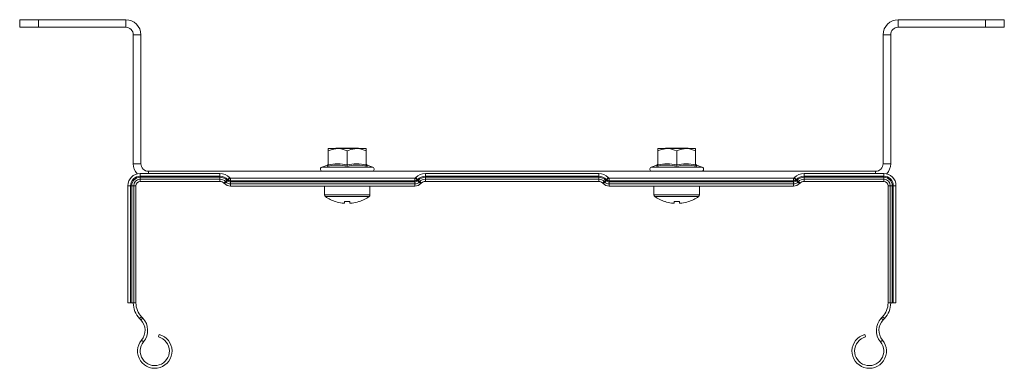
# Model space of a CAD drawing. Header units: millimetres. Extents: x 533 to 1230, y -1291 to 1035.
# Tile 7 of 8: x 970 to 1230, y 351 to 443. Entities that reach past the tile are written whole.
import ezdxf

# ---------------------------------------------------------------- set-up
doc = ezdxf.new("R2010")
doc.units = ezdxf.units.MM

msp = doc.modelspace()

# ---------------------------------------------------------------- linework, layer by layer
at = {"color": 7, "linetype": 'Continuous', "lineweight": 15}
for p, q in [((970.13, 440.93), (970.13, 442.93)), ((970.13, 442.93), (975.13, 442.93)), ((975.13, 442.93), (975.13, 440.93)), ((975.13, 442.93), (998.13, 442.93)), ((998.13, 440.93), (998.13, 442.93)), ((1202.13, 442.93), (1202.13, 440.93)), ((1202.13, 442.93), (1225.13, 442.93)), ((1225.13, 440.93), (1225.13, 442.93)), ((1225.13, 442.93), (1230.13, 442.93)), ((1230.13, 442.93), (1230.13, 440.93)), ((975.13, 440.93), (970.13, 440.93)), ((975.13, 440.93), (998.13, 440.93)), ((1202.13, 440.93), (1225.13, 440.93)), ((1230.13, 440.93), (1225.13, 440.93)), ((1002.13, 438.93), (1000.13, 438.93)), ((1000.13, 438.93), (1000.13, 404.93)), ((1002.13, 438.93), (1002.13, 404.93)), ((1200.13, 438.93), (1198.13, 438.93)), ((1198.13, 404.93), (1198.13, 438.93)), ((1200.13, 404.93), (1200.13, 438.93)), ((1051.63, 408.93), (1054.13, 408.93)), ((1051.63, 404.65), (1051.63, 408.33)), ((1053.63, 409.03), (1053.63, 408.93)), ((1059.63, 409.03), (1053.63, 409.03)), ((1059.13, 408.93), (1054.13, 408.93)), ((1056.63, 404.65), (1056.63, 408.33)), ((1061.63, 408.93), (1059.13, 408.93)), ((1059.63, 408.93), (1059.63, 409.03)), ((1061.63, 404.65), (1061.63, 408.33)), ((1138.63, 408.93), (1141.13, 408.93)), ((1138.63, 404.65), (1138.63, 408.33)), ((1140.63, 409.03), (1140.63, 408.93)), ((1146.63, 409.03), (1140.63, 409.03)), ((1146.13, 408.93), (1141.13, 408.93)), ((1143.63, 404.65), (1143.63, 408.33)), ((1148.63, 408.93), (1146.13, 408.93)), ((1146.63, 408.93), (1146.63, 409.03)), ((1148.63, 404.65), (1148.63, 408.33)), ((1000.13, 404.93), (1002.13, 404.93)), ((1051.38, 404.57), (1049.91, 404.03)), ((1051.39, 404.53), (1051.4, 404.54)), ((1061.87, 404.53), (1061.87, 404.54)), ((1063.36, 404.03), (1061.89, 404.57)), ((1138.38, 404.57), (1136.91, 404.03)), ((1138.39, 404.53), (1138.4, 404.54)), ((1148.87, 404.53), (1148.87, 404.54)), ((1150.36, 404.03), (1148.89, 404.57)), ((1198.13, 404.93), (1200.13, 404.93)), ((1001.93, 401.63), (1001.93, 402.33)), ((1023.02, 402.33), (1001.93, 402.33)), ((1023.02, 401.63), (1001.93, 401.63)), ((1001.93, 401.34), (1001.93, 401.63)), ((1023.02, 401.34), (1001.93, 401.34)), ((1001.93, 400.82), (1001.93, 401.34)), ((1023.02, 400.82), (1001.93, 400.82)), ((1001.93, 400.23), (1001.93, 400.82)), ((1004.13, 402.93), (1196.13, 402.93)), ((1023.02, 401.63), (1023.02, 402.33)), ((1023.02, 401.34), (1023.02, 401.63)), ((1023.02, 400.82), (1023.02, 401.34)), ((1023.02, 400.23), (1023.02, 400.82)), ((1024.5, 400.21), (1024.87, 400.58)), ((1024.62, 400.09), (1024.98, 400.46)), ((1024.98, 400.46), (1024.87, 400.58)), ((1025.07, 400.78), (1025.57, 401.28)), ((1025.19, 400.67), (1025.07, 400.78)), ((1025.19, 400.67), (1025.68, 401.16)), ((1025.68, 401.16), (1025.57, 401.28)), ((1025.76, 400.43), (1025.76, 401.13)), ((1074.51, 401.13), (1025.76, 401.13)), ((1074.51, 400.43), (1025.76, 400.43)), ((1025.76, 400.14), (1025.76, 400.43)), ((1074.51, 400.43), (1074.51, 401.13)), ((1074.51, 400.14), (1074.51, 400.43)), ((1074.7, 401.28), (1074.58, 401.16)), ((1075.08, 400.67), (1074.58, 401.16)), ((1075.19, 400.78), (1074.7, 401.28)), ((1075.19, 400.78), (1075.08, 400.67)), ((1075.4, 400.58), (1075.29, 400.46)), ((1075.65, 400.09), (1075.29, 400.46)), ((1075.77, 400.21), (1075.4, 400.58)), ((1077.25, 401.63), (1077.25, 402.33)), ((1123.02, 402.33), (1077.25, 402.33)), ((1123.02, 401.63), (1077.25, 401.63)), ((1077.25, 401.34), (1077.25, 401.63)), ((1123.02, 401.34), (1077.25, 401.34)), ((1077.25, 400.82), (1077.25, 401.34)), ((1123.02, 400.82), (1077.25, 400.82)), ((1077.25, 400.23), (1077.25, 400.82)), ((1123.02, 401.63), (1123.02, 402.33)), ((1123.02, 401.34), (1123.02, 401.63)), ((1123.02, 400.82), (1123.02, 401.34)), ((1123.02, 400.23), (1123.02, 400.82)), ((1124.5, 400.21), (1124.87, 400.58)), ((1124.62, 400.09), (1124.98, 400.46)), ((1124.98, 400.46), (1124.87, 400.58)), ((1125.07, 400.78), (1125.57, 401.28)), ((1125.19, 400.67), (1125.07, 400.78)), ((1125.19, 400.67), (1125.68, 401.16)), ((1125.68, 401.16), (1125.57, 401.28)), ((1125.76, 400.43), (1125.76, 401.13)), ((1174.51, 401.13), (1125.76, 401.13)), ((1174.51, 400.43), (1125.76, 400.43)), ((1125.76, 400.14), (1125.76, 400.43)), ((1174.51, 400.43), (1174.51, 401.13)), ((1174.51, 400.14), (1174.51, 400.43)), ((1174.7, 401.28), (1174.58, 401.16)), ((1175.08, 400.67), (1174.58, 401.16)), ((1175.19, 400.78), (1174.7, 401.28)), ((1175.19, 400.78), (1175.08, 400.67)), ((1175.4, 400.58), (1175.29, 400.46)), ((1175.65, 400.09), (1175.29, 400.46)), ((1175.77, 400.21), (1175.4, 400.58)), ((1177.25, 401.63), (1177.25, 402.33)), ((1198.33, 402.33), (1177.25, 402.33)), ((1198.33, 401.63), (1177.25, 401.63)), ((1177.25, 401.34), (1177.25, 401.63)), ((1198.33, 401.34), (1177.25, 401.34)), ((1177.25, 400.82), (1177.25, 401.34)), ((1198.33, 400.82), (1177.25, 400.82)), ((1177.25, 400.23), (1177.25, 400.82)), ((1198.33, 401.63), (1198.33, 402.33)), ((1198.33, 401.34), (1198.33, 401.63)), ((1198.33, 400.82), (1198.33, 401.34)), ((1198.33, 400.23), (1198.33, 400.82)), ((999.43, 399.13), (998.73, 399.13)), ((998.73, 399.13), (998.73, 368.19)), ((999.43, 399.13), (999.43, 368.19)), ((999.73, 399.13), (999.43, 399.13)), ((999.73, 399.13), (999.73, 368.19)), ((1000.25, 399.13), (999.73, 399.13)), ((1000.25, 399.13), (1000.25, 368.19)), ((1000.83, 399.13), (1000.25, 399.13)), ((1000.83, 399.13), (1000.83, 368.19)), ((1023.02, 400.23), (1001.93, 400.23)), ((1024.2, 399.68), (1024.08, 399.79)), ((1024.62, 400.09), (1024.5, 400.21)), ((1074.51, 400.14), (1025.76, 400.14)), ((1025.76, 399.62), (1025.76, 400.14)), ((1074.51, 399.62), (1025.76, 399.62)), ((1025.76, 399.03), (1025.76, 399.62)), ((1074.51, 399.03), (1025.76, 399.03)), ((1050.63, 399.03), (1050.63, 396.71)), ((1062.63, 396.71), (1062.63, 399.03)), ((1074.51, 399.62), (1074.51, 400.14)), ((1074.51, 399.03), (1074.51, 399.62)), ((1075.77, 400.21), (1075.65, 400.09)), ((1076.18, 399.79), (1076.07, 399.68)), ((1123.02, 400.23), (1077.25, 400.23)), ((1124.2, 399.68), (1124.08, 399.79)), ((1124.62, 400.09), (1124.5, 400.21)), ((1174.51, 400.14), (1125.76, 400.14)), ((1125.76, 399.62), (1125.76, 400.14)), ((1174.51, 399.62), (1125.76, 399.62)), ((1125.76, 399.03), (1125.76, 399.62)), ((1174.51, 399.03), (1125.76, 399.03)), ((1137.63, 399.03), (1137.63, 396.71)), ((1149.63, 396.71), (1149.63, 399.03)), ((1174.51, 399.62), (1174.51, 400.14)), ((1174.51, 399.03), (1174.51, 399.62)), ((1175.77, 400.21), (1175.65, 400.09)), ((1176.18, 399.79), (1176.07, 399.68)), ((1198.33, 400.23), (1177.25, 400.23)), ((1199.43, 399.13), (1200.02, 399.13)), ((1199.43, 368.19), (1199.43, 399.13)), ((1200.02, 399.13), (1200.54, 399.13)), ((1200.02, 368.19), (1200.02, 399.13)), ((1200.54, 399.13), (1200.83, 399.13)), ((1200.54, 368.19), (1200.54, 399.13)), ((1200.83, 399.13), (1201.53, 399.13)), ((1200.83, 368.19), (1200.83, 399.13)), ((1201.53, 368.19), (1201.53, 399.13)), ((1055.92, 394.55), (1055.3, 394.55)), ((1055.92, 394.95), (1055.92, 394.55)), ((1057.34, 394.55), (1057.34, 394.95)), ((1057.97, 394.55), (1057.34, 394.55)), ((1142.92, 394.55), (1142.3, 394.55)), ((1142.92, 394.95), (1142.92, 394.55)), ((1144.34, 394.55), (1144.34, 394.95)), ((1144.97, 394.55), (1144.34, 394.55)), ((999.43, 368.19), (998.73, 368.19)), ((999.73, 368.19), (999.43, 368.19)), ((1000.25, 368.19), (999.73, 368.19)), ((1000.83, 368.19), (1000.25, 368.19)), ((1199.43, 368.19), (1200.02, 368.19)), ((1200.02, 368.19), (1200.54, 368.19)), ((1200.54, 368.19), (1200.83, 368.19)), ((1200.83, 368.19), (1201.53, 368.19)), ((1001.78, 364.06), (1002.29, 364.54)), ((1001.78, 364.06), (1002.13, 363.7)), ((1002.13, 363.7), (1002.64, 364.18)), ((1002.29, 364.54), (1002.64, 364.18)), ((1197.63, 364.18), (1197.98, 364.54)), ((1198.14, 363.7), (1197.63, 364.18)), ((1198.48, 364.06), (1197.98, 364.54)), ((1198.14, 363.7), (1198.48, 364.06)), ((1006.99, 359.88), (1006.81, 359.2)), ((1193.28, 359.88), (1193.46, 359.2)), ((1002.31, 358.39), (1002.85, 357.94)), ((1197.96, 358.39), (1197.42, 357.94))]:
    msp.add_line(p, q, dxfattribs=at)
at = {"color": 8, "linetype": 'Continuous', "lineweight": 15}
for p, q in [((1049.91, 404.03), (1063.36, 404.03)), ((1136.91, 404.03), (1150.36, 404.03)), ((1004.13, 402.93), (1004.13, 402.33)), ((1196.13, 402.33), (1196.13, 402.93)), ((1062.63, 396.71), (1050.63, 396.71)), ((1062.41, 396.27), (1050.86, 396.27)), ((1149.63, 396.71), (1137.63, 396.71)), ((1149.41, 396.27), (1137.86, 396.27))]:
    msp.add_line(p, q, dxfattribs=at)
at = {"color": 7, "linetype": 'Continuous', "lineweight": 15, "flags": 128}
for points in [[(1024.87, 400.58), (1024.91, 400.62), (1024.95, 400.66), (1024.99, 400.7), (1025.02, 400.73), (1025.04, 400.75), (1025.06, 400.77), (1025.07, 400.78), (1025.07, 400.78)], [(1024.98, 400.46), (1025.03, 400.51), (1025.07, 400.55), (1025.11, 400.58), (1025.14, 400.61), (1025.16, 400.64), (1025.18, 400.65), (1025.19, 400.66), (1025.19, 400.67)], [(1075.29, 400.46), (1075.24, 400.51), (1075.2, 400.55), (1075.16, 400.58), (1075.13, 400.61), (1075.11, 400.64), (1075.09, 400.65), (1075.08, 400.66), (1075.08, 400.67)], [(1075.4, 400.58), (1075.36, 400.62), (1075.31, 400.66), (1075.28, 400.7), (1075.25, 400.73), (1075.23, 400.75), (1075.21, 400.77), (1075.2, 400.78), (1075.19, 400.78)], [(1124.87, 400.58), (1124.91, 400.62), (1124.95, 400.66), (1124.99, 400.7), (1125.02, 400.73), (1125.04, 400.75), (1125.06, 400.77), (1125.07, 400.78), (1125.07, 400.78)], [(1124.98, 400.46), (1125.03, 400.51), (1125.07, 400.55), (1125.11, 400.58), (1125.14, 400.61), (1125.16, 400.64), (1125.18, 400.65), (1125.19, 400.66), (1125.19, 400.67)], [(1175.29, 400.46), (1175.24, 400.51), (1175.2, 400.55), (1175.16, 400.58), (1175.13, 400.61), (1175.11, 400.64), (1175.09, 400.65), (1175.08, 400.66), (1175.08, 400.67)], [(1175.4, 400.58), (1175.36, 400.62), (1175.31, 400.66), (1175.28, 400.7), (1175.25, 400.73), (1175.23, 400.75), (1175.21, 400.77), (1175.2, 400.78), (1175.19, 400.78)], [(1024.08, 399.79), (1024.09, 399.8), (1024.11, 399.82), (1024.15, 399.86), (1024.19, 399.9), (1024.25, 399.96), (1024.32, 400.03), (1024.41, 400.12), (1024.5, 400.21)], [(1024.2, 399.68), (1024.21, 399.68), (1024.23, 399.7), (1024.26, 399.74), (1024.31, 399.79), (1024.37, 399.85), (1024.44, 399.92), (1024.52, 400), (1024.62, 400.09)], [(1076.07, 399.68), (1076.06, 399.68), (1076.04, 399.7), (1076.01, 399.74), (1075.96, 399.79), (1075.9, 399.85), (1075.83, 399.92), (1075.75, 400), (1075.65, 400.09)], [(1076.18, 399.79), (1076.18, 399.8), (1076.16, 399.82), (1076.12, 399.86), (1076.08, 399.9), (1076.02, 399.96), (1075.94, 400.03), (1075.86, 400.12), (1075.77, 400.21)], [(1124.08, 399.79), (1124.09, 399.8), (1124.11, 399.82), (1124.15, 399.86), (1124.19, 399.9), (1124.25, 399.96), (1124.32, 400.03), (1124.41, 400.12), (1124.5, 400.21)], [(1124.2, 399.68), (1124.21, 399.68), (1124.23, 399.7), (1124.26, 399.74), (1124.31, 399.79), (1124.37, 399.85), (1124.44, 399.92), (1124.52, 400), (1124.62, 400.09)], [(1176.07, 399.68), (1176.06, 399.68), (1176.04, 399.7), (1176.01, 399.74), (1175.96, 399.79), (1175.9, 399.85), (1175.83, 399.92), (1175.75, 400), (1175.65, 400.09)], [(1176.18, 399.79), (1176.18, 399.8), (1176.16, 399.82), (1176.12, 399.86), (1176.08, 399.9), (1176.02, 399.96), (1175.94, 400.03), (1175.86, 400.12), (1175.77, 400.21)], [(1059.73, 394.95), (1059.73, 394.94), (1059.74, 394.93), (1059.74, 394.93), (1059.74, 394.93)], [(1146.73, 394.95), (1146.73, 394.94), (1146.74, 394.93), (1146.74, 394.93), (1146.74, 394.93)]]:
    msp.add_lwpolyline(points, dxfattribs=at)
at = {"color": 7, "linetype": 'Continuous', "lineweight": 15}
for centre, radius, start, end in [((998.13, 438.93), 4, 0, 90), ((1202.13, 438.93), 4, 90, 180), ((998.13, 438.93), 2, 0, 90), ((1202.13, 438.93), 2, 90, 180), ((1004.13, 404.93), 4, 180, 222.2865), ((1004.13, 404.93), 2, 180, 270), ((1050.1, 403.5), 0.567, 110, 270), ((1051.27, 404.91), 0.36, 288.0681, 352.8566), ((1061.99, 404.91), 0.36, 187.1809, 252.3266), ((1063.17, 403.5), 0.567, 270, 70), ((1137.1, 403.5), 0.567, 110, 270), ((1138.27, 404.91), 0.36, 288.0691, 352.8556), ((1148.99, 404.91), 0.36, 187.176, 252.3281), ((1150.17, 403.5), 0.567, 270, 70), ((1196.13, 404.93), 2, 270, 0), ((1196.13, 404.93), 4, 317.7135, 0), ((1001.93, 399.13), 3.2, 90, 180), ((1001.93, 399.13), 2.5, 90, 180), ((1001.93, 399.13), 2.21, 90, 180), ((1001.93, 399.13), 1.69, 90, 180), ((1023.02, 398.73), 3.6, 45, 90), ((1023.02, 398.73), 2.9, 45, 90), ((1023.02, 398.73), 2.61, 45, 90), ((1023.02, 398.73), 2.09, 45, 90), ((1025.76, 401.23), 1.09, 225, 270), ((1025.76, 401.23), 0.8, 225, 270), ((1025.76, 401.23), 0.1, 225, 270), ((1074.51, 401.23), 0.1, 270, 315), ((1074.51, 401.23), 0.8, 270, 315), ((1074.51, 401.23), 1.09, 270, 315), ((1077.25, 398.73), 3.6, 90, 135), ((1077.25, 398.73), 2.9, 90, 135), ((1077.25, 398.73), 2.61, 90, 135), ((1077.25, 398.73), 2.09, 90, 135), ((1123.02, 398.73), 3.6, 45, 90), ((1123.02, 398.73), 2.9, 45, 90), ((1123.02, 398.73), 2.61, 45, 90), ((1123.02, 398.73), 2.09, 45, 90), ((1125.76, 401.23), 1.09, 225, 270), ((1125.76, 401.23), 0.8, 225, 270), ((1125.76, 401.23), 0.1, 225, 270), ((1174.51, 401.23), 0.1, 270, 315), ((1174.51, 401.23), 0.8, 270, 315), ((1174.51, 401.23), 1.09, 270, 315), ((1177.25, 398.73), 3.6, 90, 135), ((1177.25, 398.73), 2.9, 90, 135), ((1177.25, 398.73), 2.61, 90, 135), ((1177.25, 398.73), 2.09, 90, 135), ((1198.33, 399.13), 3.2, 0, 90), ((1198.33, 399.13), 2.5, 0, 90), ((1198.33, 399.13), 2.21, 0, 90), ((1198.33, 399.13), 1.69, 0, 90), ((1001.93, 399.13), 1.1, 90, 180), ((1023.02, 398.73), 1.5, 45, 90), ((1025.76, 401.23), 2.2, 225, 270), ((1025.76, 401.23), 1.61, 225, 270), ((1074.51, 401.23), 1.61, 270, 315), ((1074.51, 401.23), 2.2, 270, 315), ((1077.25, 398.73), 1.5, 90, 135), ((1123.02, 398.73), 1.5, 45, 90), ((1125.76, 401.23), 2.2, 225, 270), ((1125.76, 401.23), 1.61, 225, 270), ((1174.51, 401.23), 1.61, 270, 315), ((1174.51, 401.23), 2.2, 270, 315), ((1177.25, 398.73), 1.5, 90, 135), ((1198.33, 399.13), 1.1, 0, 90), ((1051.17, 396.71), 0.54, 180, 234.7485), ((1056.63, 404.43), 10, 234.7485, 251.9181), ((1056.63, 404.43), 10, 288.0819, 305.2515), ((1062.09, 396.71), 0.54, 305.2515, 0), ((1138.17, 396.71), 0.54, 180, 234.7485), ((1143.63, 404.43), 10, 234.7485, 251.9181), ((1143.63, 404.43), 10, 288.0819, 305.2515), ((1149.09, 396.71), 0.54, 305.2515, 0), ((1070.94, 386.26), 19.45, 153.461, 153.5361), ((1056.63, 404.43), 9.97, 251.9395, 262.2933), ((1056.63, 405.98), 11.05, 266.3162, 273.6838), ((1056.63, 404.43), 9.97, 277.7067, 288.0605), ((1133.24, 398.57), 8.15, 333.4088, 333.5883), ((1143.63, 404.43), 9.97, 251.9395, 262.2933), ((1143.63, 405.98), 11.05, 266.3162, 273.6838), ((1143.63, 404.43), 9.97, 277.7067, 288.0605), ((1006.13, 368.19), 6, 180, 223.5358), ((1006.13, 368.19), 5.3, 180, 223.5358), ((1194.13, 368.19), 5.3, 316.4642, 0), ((1194.13, 368.19), 6, 316.4642, 0), ((999.23, 360.94), 4.7, 320.3175, 43.5358), ((1201.04, 360.94), 4.7, 136.4642, 219.6825), ((999.23, 360.94), 4, 320.3175, 43.5358), ((1201.04, 360.94), 4, 136.4642, 219.6825), ((1005.81, 355.48), 4.55, 140.3175, 75), ((1005.81, 355.48), 3.85, 140.3175, 75), ((1194.46, 355.48), 4.55, 105, 39.6825), ((1194.46, 355.48), 3.85, 105, 39.6825)]:
    msp.add_arc(centre, radius, start, end, dxfattribs=at)
for points, knots in [([(1054.13, 408.93), (1053.45, 408.85), (1052.59, 408.75), (1051.79, 408.4), (1051.63, 408.33)], [0, 0, 0, 0, 0.8014641, 1, 1, 1, 1]), ([(1051.63, 408.93), (1051.63, 408.93), (1051.63, 408.91), (1051.63, 408.65), (1051.63, 408.35), (1051.63, 408.33)], [0, 0, 0, 0, 0.148486, 0.965571, 1, 1, 1, 1]), ([(1056.63, 408.33), (1055.9, 408.61), (1055.08, 408.92), (1054.22, 408.93), (1054.13, 408.93)], [0, 0, 0, 0, 0.89604, 1, 1, 1, 1]), ([(1059.13, 408.93), (1058.45, 408.85), (1057.59, 408.75), (1056.79, 408.4), (1056.63, 408.33)], [0, 0, 0, 0, 0.80146, 1, 1, 1, 1]), ([(1061.63, 408.33), (1060.9, 408.61), (1060.08, 408.92), (1059.22, 408.93), (1059.13, 408.93)], [0, 0, 0, 0, 0.896035, 1, 1, 1, 1]), ([(1061.63, 408.93), (1061.63, 408.93), (1061.63, 408.91), (1061.63, 408.65), (1061.63, 408.35), (1061.63, 408.33)], [0, 0, 0, 0, 0.148486, 0.965571, 1, 1, 1, 1]), ([(1141.13, 408.93), (1140.45, 408.85), (1139.59, 408.75), (1138.79, 408.4), (1138.63, 408.33)], [0, 0, 0, 0, 0.801461, 1, 1, 1, 1]), ([(1138.63, 408.93), (1138.63, 408.93), (1138.63, 408.91), (1138.63, 408.65), (1138.63, 408.35), (1138.63, 408.33)], [0, 0, 0, 0, 0.148486, 0.965571, 1, 1, 1, 1]), ([(1143.63, 408.33), (1142.9, 408.61), (1142.08, 408.92), (1141.22, 408.93), (1141.13, 408.93)], [0, 0, 0, 0, 0.896037, 1, 1, 1, 1]), ([(1146.13, 408.93), (1145.45, 408.85), (1144.59, 408.75), (1143.79, 408.4), (1143.63, 408.33)], [0, 0, 0, 0, 0.801462, 1, 1, 1, 1]), ([(1148.63, 408.33), (1147.9, 408.61), (1147.08, 408.92), (1146.22, 408.93), (1146.13, 408.93)], [0, 0, 0, 0, 0.896037, 1, 1, 1, 1]), ([(1148.63, 408.93), (1148.63, 408.93), (1148.63, 408.91), (1148.63, 408.65), (1148.63, 408.35), (1148.63, 408.33)], [0, 0, 0, 0, 0.148486, 0.965571, 1, 1, 1, 1]), ([(1051.63, 404.65), (1051.63, 404.61), (1051.62, 404.53), (1051.57, 404.42), (1051.49, 404.33), (1051.42, 404.29), (1051.38, 404.27), (1051.38, 404.27)], [0, 0, 0, 0, 0.236185, 0.471388, 0.732451, 0.992075, 1, 1, 1, 1]), ([(1056.63, 404.27), (1056.43, 404.31), (1055.41, 404.52), (1053.64, 404.67), (1052.1, 404.4), (1051.38, 404.27)], [0, 0, 0, 0, 0.118084, 0.592259, 1, 1, 1, 1]), ([(1051.63, 404.65), (1052.45, 404.78), (1054.12, 405.05), (1055.79, 404.78), (1056.63, 404.65)], [0, 0, 0, 0, 0.492148, 1, 1, 1, 1]), ([(1056.63, 404.65), (1057.45, 404.78), (1059.12, 405.05), (1060.79, 404.78), (1061.63, 404.65)], [0, 0, 0, 0, 0.492148, 1, 1, 1, 1]), ([(1056.63, 404.27), (1056.63, 404.27), (1056.63, 404.29), (1056.63, 404.33), (1056.63, 404.42), (1056.63, 404.53), (1056.63, 404.61), (1056.63, 404.65)], [0, 0, 0, 0, 0.007914, 0.267535, 0.528603, 0.763817, 1, 1, 1, 1]), ([(1061.89, 404.27), (1061.68, 404.31), (1060.65, 404.52), (1058.87, 404.67), (1057.34, 404.4), (1056.63, 404.27)], [0, 0, 0, 0, 0.118084, 0.592259, 1, 1, 1, 1]), ([(1061.89, 404.27), (1061.89, 404.27), (1061.85, 404.29), (1061.78, 404.33), (1061.7, 404.42), (1061.65, 404.53), (1061.64, 404.61), (1061.63, 404.65)], [0, 0, 0, 0, 0.007925, 0.267549, 0.528612, 0.763815, 1, 1, 1, 1]), ([(1138.63, 404.65), (1138.63, 404.61), (1138.62, 404.53), (1138.57, 404.42), (1138.49, 404.33), (1138.42, 404.29), (1138.38, 404.27), (1138.38, 404.27)], [0, 0, 0, 0, 0.236182, 0.471397, 0.732466, 0.992087, 1, 1, 1, 1]), ([(1143.63, 404.27), (1143.43, 404.31), (1142.41, 404.52), (1140.64, 404.67), (1139.1, 404.4), (1138.38, 404.27)], [0, 0, 0, 0, 0.118084, 0.592258, 1, 1, 1, 1]), ([(1138.63, 404.65), (1139.45, 404.78), (1141.12, 405.05), (1142.79, 404.78), (1143.63, 404.65)], [0, 0, 0, 0, 0.4921484, 1, 1, 1, 1]), ([(1143.63, 404.65), (1144.45, 404.78), (1146.12, 405.05), (1147.79, 404.78), (1148.63, 404.65)], [0, 0, 0, 0, 0.492148, 1, 1, 1, 1]), ([(1143.63, 404.27), (1143.63, 404.27), (1143.63, 404.29), (1143.63, 404.33), (1143.63, 404.42), (1143.63, 404.53), (1143.63, 404.61), (1143.63, 404.65)], [0, 0, 0, 0, 0.007914, 0.267535, 0.528603, 0.763817, 1, 1, 1, 1]), ([(1148.89, 404.27), (1148.68, 404.31), (1147.65, 404.52), (1145.87, 404.67), (1144.34, 404.4), (1143.63, 404.27)], [0, 0, 0, 0, 0.118083, 0.592258, 1, 1, 1, 1]), ([(1148.89, 404.27), (1148.89, 404.27), (1148.85, 404.29), (1148.78, 404.33), (1148.7, 404.42), (1148.65, 404.53), (1148.64, 404.61), (1148.63, 404.65)], [0, 0, 0, 0, 0.007913, 0.267535, 0.5286, 0.763816, 1, 1, 1, 1])]:
    msp.add_open_spline(points, degree=3, knots=knots, dxfattribs=at)
at = {"color": 8, "linetype": 'Continuous', "lineweight": 15}
for points, knots in [([(1051.38, 404.27), (1051.38, 404.32), (1051.39, 404.5), (1051.39, 404.52), (1051.39, 404.53)], [0, 0, 0, 0, 0.236148, 1, 1, 1, 1]), ([(1061.87, 404.54), (1061.87, 404.55), (1061.87, 404.62), (1061.88, 404.43), (1061.89, 404.27)], [0, 0, 0, 0, 0.1194084, 1, 1, 1, 1]), ([(1138.38, 404.27), (1138.38, 404.32), (1138.39, 404.5), (1138.39, 404.52), (1138.39, 404.53)], [0, 0, 0, 0, 0.236148, 1, 1, 1, 1]), ([(1148.87, 404.54), (1148.87, 404.55), (1148.87, 404.62), (1148.88, 404.43), (1148.89, 404.27)], [0, 0, 0, 0, 0.119408, 1, 1, 1, 1])]:
    msp.add_open_spline(points, degree=3, knots=knots, dxfattribs=at)

doc.saveas('drawing.dxf')
